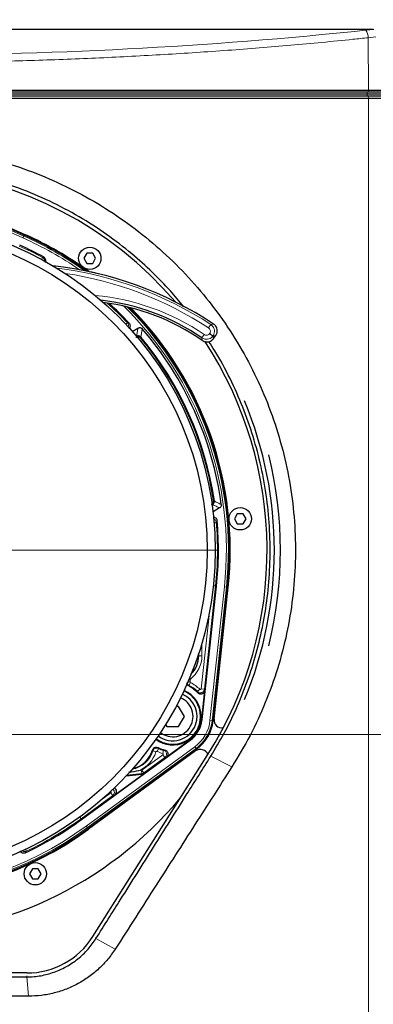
# Model space of a CAD drawing. Header units: millimetres. Extents: x 0 to 1118, y 0 to 864.
# Tile 71 of 117: x 576 to 594, y 449 to 498. Entities that reach past the tile are written whole.
import ezdxf

# ---------------------------------------------------------------- set-up
doc = ezdxf.new("R2010")
doc.units = ezdxf.units.MM
doc.styles.add('SLDTEXTSTYLE0', font='TXT', dxfattribs={"width": 0.75})
doc.dimstyles.new('SLDDIMSTYLE0', dxfattribs={"dimtxt": 3.175, "dimasz": 3.302, "dimexe": 0, "dimexo": 0.0625, "dimgap": 0.79375, "dimtad": 0, "dimtih": 1, "dimtoh": 1, "dimdec": 1, "dimlfac": 5, "dimrnd": 1e-09, "dimzin": 4, "dimdsep": 46, "dimtxsty": 'SLDTEXTSTYLE0', "dimsah": 1, "dimcen": 0.09, "dimadec": 0, "dimazin": 1, "dimtfac": 1, "dimtdec": 1, "dimtofl": 0, "dimtmove": 0, "dimatfit": 3, "dimfxl": 1, "dimfrac": 2, "dimtolj": 1, "dimtzin": 12, "dimarcsym": 0})
doc.dimstyles.new('SLDDIMSTYLE2', dxfattribs={"dimtxt": 3.175, "dimasz": 3.302, "dimexe": 0, "dimexo": 0.0625, "dimgap": 0.79375, "dimtad": 0, "dimtih": 1, "dimtoh": 1, "dimdec": 1, "dimlfac": 5, "dimrnd": 1e-09, "dimzin": 12, "dimdsep": 46, "dimtxsty": 'SLDTEXTSTYLE0', "dimsah": 1, "dimcen": 0.09, "dimadec": 0, "dimazin": 3, "dimtfac": 1, "dimtdec": 1, "dimtofl": 0, "dimtmove": 0, "dimatfit": 3, "dimfxl": 1, "dimfrac": 2, "dimtolj": 1, "dimtzin": 12, "dimarcsym": 0})
doc.dimstyles.new('SLDDIMSTYLE3', dxfattribs={"dimtxt": 0.18, "dimasz": 3.302, "dimexe": 0, "dimexo": 0.0625, "dimgap": 0, "dimtad": 0, "dimtih": 1, "dimtoh": 1, "dimdec": 0, "dimrnd": 1e-09, "dimzin": 0, "dimdsep": 46, "dimtxsty": 'Standard', "dimsah": 1, "dimcen": 0.09, "dimadec": 0, "dimazin": 0, "dimtfac": 3.302, "dimtdec": 0, "dimtofl": 0, "dimtmove": 0, "dimatfit": 3, "dimfxl": 1, "dimfrac": 2, "dimtolj": 1, "dimtzin": 0, "dimarcsym": 0})

# ---------------------------------------------------------------- blocks, each defined once
blk = doc.blocks.new('_D')
at = {"color": 7, "linetype": 'Continuous', "lineweight": 0}
for p, q in [((556.113, 499.94), (670.967, 499.94)), ((667.792, 499.94), (667.792, 469.142)), ((667.792, 468.497), (666.825, 468.497)), ((666.825, 468.497), (666.825, 463.457)), ((678.349, 468.497), (679.317, 468.497)), ((679.317, 468.497), (679.317, 463.457)), ((666.825, 463.457), (667.792, 463.457)), ((679.317, 463.457), (678.349, 463.457)), ((667.792, 420.94), (667.792, 462.812)), ((619.613, 420.94), (670.967, 420.94))]:
    blk.add_line(p, q, dxfattribs=at)
at = {"color": 7, "linetype": 'Continuous', "lineweight": 18}
for points in [[(667.792, 499.94), (667.284, 496.638), (668.3, 496.638)], [(667.792, 420.94), (668.3, 424.242), (667.284, 424.242)]]:
    blk.add_solid(points, dxfattribs=at)
at = {"color": 7, "linetype": 'Continuous', "lineweight": 18, "char_height": 3.175, "attachment_point": 1, "style": 'SLDTEXTSTYLE0'}
for s, insert in [('395.0', (655.301, 467.55)), ('15.55', (667.792, 467.55))]:
    blk.add_mtext(s, dxfattribs=dict(at, insert=insert))
blk = doc.blocks.new('_D_2')
at = {"color": 7, "linetype": 'Continuous', "lineweight": 0}
for p, q in [((559.947, 462.348), (640.967, 462.348)), ((637.792, 462.348), (637.792, 448.56)), ((638.965, 447.915), (637.998, 447.915)), ((637.998, 447.915), (637.998, 442.875)), ((647.176, 447.915), (648.144, 447.915)), ((648.144, 447.915), (648.144, 442.875)), ((637.998, 442.875), (638.965, 442.875)), ((648.144, 442.875), (647.176, 442.875)), ((637.792, 420.94), (637.792, 442.23)), ((619.613, 420.94), (640.967, 420.94))]:
    blk.add_line(p, q, dxfattribs=at)
at = {"color": 7, "linetype": 'Continuous', "lineweight": 18}
for points in [[(637.792, 462.348), (637.284, 459.046), (638.3, 459.046)], [(637.792, 420.94), (638.3, 424.242), (637.284, 424.242)]]:
    blk.add_solid(points, dxfattribs=at)
at = {"color": 7, "linetype": 'Continuous', "lineweight": 18, "char_height": 3.175, "attachment_point": 1, "style": 'SLDTEXTSTYLE0'}
for s, insert in [('207.0', (626.474, 446.967)), ('8.15', (638.965, 446.967))]:
    blk.add_mtext(s, dxfattribs=dict(at, insert=insert))
blk = doc.blocks.new('_D_3')
at = {"color": 7, "linetype": 'Continuous', "lineweight": 0}
for p, q in [((484.417, 476.175), (484.417, 524.172)), ((621.342, 495.009), (621.342, 524.172)), ((557.586, 523.517), (556.619, 523.517)), ((556.619, 523.517), (556.619, 518.476)), ((568.143, 523.517), (569.111, 523.517)), ((569.111, 523.517), (569.111, 518.476)), ((484.417, 520.997), (544.449, 520.997)), ((621.342, 520.997), (570.724, 520.997)), ((556.619, 518.476), (557.586, 518.476)), ((569.111, 518.476), (568.143, 518.476))]:
    blk.add_line(p, q, dxfattribs=at)
at = {"color": 7, "linetype": 'Continuous', "lineweight": 18}
for points in [[(484.417, 520.997), (487.719, 520.489), (487.719, 521.505)], [(621.342, 520.997), (618.04, 521.505), (618.04, 520.489)]]:
    blk.add_solid(points, dxfattribs=at)
at = {"color": 7, "linetype": 'Continuous', "lineweight": 18, "char_height": 3.175, "attachment_point": 1, "style": 'SLDTEXTSTYLE0'}
for s, insert in [('684.6', (545.095, 522.569)), ('26.95', (557.586, 522.569))]:
    blk.add_mtext(s, dxfattribs=dict(at, insert=insert))
blk = doc.blocks.new('SW_CENTERMARKSYMBOL_0')
at = {"color": 0, "linetype": 'Continuous', "lineweight": 18}
for p, q in [((0, 1.016), (0, 16.408)), ((0, 0), (0, 0.508)), ((-1.016, 0), (-16.408, 0)), ((0, 0), (-0.508, 0)), ((0, 0), (0, -0.508)), ((0, 0), (0.508, 0)), ((1.016, 0), (16.408, 0)), ((0, -1.016), (0, -16.408))]:
    blk.add_line(p, q, dxfattribs=at)

msp = doc.modelspace()

# ---------------------------------------------------------------- linework, layer by layer
at = {"color": 7, "linetype": 'Continuous', "lineweight": 25}
for p, q in [((593.9387, 497.1395), (573.0036, 497.1395)), ((545.9798, 494.1361), (593.7065, 494.1361)), ((593.6777, 494.0395), (546.0086, 494.0395)), ((596.094, 494.0395), (593.6777, 494.0395)), ((593.7065, 494.1361), (596.094, 494.1361)), ((545.9787, 493.7395), (593.7077, 493.7395)), ((593.6779, 493.8395), (546.0085, 493.8395)), ((593.6332, 493.9395), (546.0532, 493.9395)), ((593.633, 493.9395), (546.0534, 493.9395)), ((596.094, 493.9395), (593.633, 493.9395)), ((596.0938, 493.8395), (593.6779, 493.8395)), ((593.7077, 493.7395), (596.0938, 493.7395)), ((576.716, 486.9883), (570.6518, 489.6688)), ((576.7322, 487.0249), (570.7526, 489.6679)), ((579.8095, 486.0956), (579.6651, 485.8456)), ((579.6651, 485.8456), (579.8095, 485.5956)), ((580.0981, 486.0956), (579.8095, 486.0956)), ((580.2425, 485.8456), (580.0981, 486.0956)), ((580.0981, 485.5956), (580.2425, 485.8456)), ((579.8095, 485.5956), (580.0981, 485.5956)), ((582.0505, 482.241), (582.3274, 482.4008)), ((586.0631, 482.6005), (586.0629, 482.6006)), ((586.0299, 482.0114), (586.0299, 482.0114)), ((586.0561, 481.8803), (586.1664, 482.0329)), ((586.1664, 482.0329), (586.1665, 482.0331)), ((585.5036, 481.7861), (585.5038, 481.786)), ((586.056, 481.8802), (586.0561, 481.8803)), ((585.9894, 473.6735), (586.0013, 473.6803)), ((586.018, 473.6912), (586.0013, 473.6803)), ((586.099, 473.8831), (586.1009, 473.8631)), ((586.358, 473.5257), (586.0323, 473.3377)), ((587.2302, 473.2425), (587.0859, 472.9925)), ((587.5189, 473.2425), (587.2302, 473.2425)), ((587.6632, 472.9925), (587.5189, 473.2425)), ((587.0859, 472.9925), (587.2302, 472.7425)), ((587.2302, 472.7425), (587.5189, 472.7425)), ((587.5189, 472.7425), (587.6632, 472.9925)), ((585.4935, 463.0834), (586.2042, 469.6755)), ((586.0345, 463.0251), (586.7452, 469.6171)), ((586.0842, 463.1129), (586.785, 469.6129)), ((585.3233, 466.2395), (585.3233, 466.3349)), ((584.7381, 464.819), (584.8416, 464.7695)), ((585.4727, 463.0857), (585.6274, 464.521)), ((584.3347, 463.7395), (584.2098, 463.7395)), ((584.6234, 463.2395), (584.3347, 463.7395)), ((584.3347, 462.7395), (584.6234, 463.2395)), ((583.6949, 462.8476), (583.7573, 462.7395)), ((583.7573, 462.7395), (584.3347, 462.7395)), ((579.5514, 458.1524), (584.9049, 462.064)), ((583.7269, 461.2292), (584.8926, 462.0809)), ((579.8724, 457.7131), (585.2259, 461.6246)), ((585.1747, 461.5377), (579.896, 457.6808)), ((580.1019, 452.3798), (585.7815, 461.3655)), ((581.1916, 459.3768), (582.6304, 460.4281)), ((581.7532, 460.311), (582.5328, 460.3906)), ((577.1196, 455.7304), (576.9753, 455.4804)), ((577.4083, 455.7304), (577.1196, 455.7304)), ((577.5526, 455.4804), (577.4083, 455.7304)), ((576.9753, 455.4804), (577.1196, 455.2304)), ((577.1196, 455.2304), (577.4083, 455.2304)), ((577.4083, 455.2304), (577.5526, 455.4804)), ((576.8432, 450.5844), (562.8432, 450.5844)), ((576.9318, 449.4395), (562.7546, 449.4395))]:
    msp.add_line(p, q, dxfattribs=at)
at = {"color": 7, "linetype": 'Continuous', "lineweight": 18}
for p, q in [((594.067, 496.7652), (593.6931, 496.7269)), ((593.6931, 496.7269), (593.7065, 494.1361)), ((593.633, 493.9395), (593.633, 494.0395)), ((593.6777, 494.0395), (593.7065, 494.1361)), ((593.6332, 493.9395), (593.6332, 493.8395)), ((593.6779, 493.8395), (593.7077, 493.7395)), ((593.7077, 493.7395), (593.7077, 437.2014)), ((576.6544, 486.8489), (570.5901, 489.5294)), ((570.6305, 489.6208), (576.6948, 486.9403)), ((576.6544, 486.8489), (576.6948, 486.9403)), ((576.6948, 486.9403), (576.716, 486.9883)), ((577.5699, 485.7918), (577.6205, 485.8858)), ((581.7308, 482.5918), (581.8087, 482.6648)), ((585.9217, 482.5761), (585.8124, 482.4088)), ((585.5959, 482.0843), (585.4832, 481.9192)), ((586.1905, 472.8184), (586.0855, 472.8095)), ((586.1541, 469.6809), (585.6048, 464.5866)), ((585.8829, 463.0415), (586.5937, 469.6335)), ((586.693, 469.6228), (585.9823, 463.0307)), ((586.1541, 469.6809), (586.0493, 469.6922)), ((586.2042, 469.6755), (586.1541, 469.6809)), ((586.5937, 469.6335), (586.693, 469.6228)), ((586.693, 469.6228), (586.7452, 469.6171)), ((585.4458, 464.6038), (585.8523, 468.3738)), ((585.4883, 466.8655), (585.4883, 466.2395)), ((585.3284, 466.2395), (585.3284, 466.3504)), ((585.3233, 466.2395), (585.3284, 466.2395)), ((585.4883, 466.2395), (585.3284, 466.2395)), ((584.8989, 464.9498), (584.7956, 464.9497)), ((584.8988, 465.0549), (584.8407, 465.0548)), ((584.9204, 464.9144), (584.8464, 464.7727)), ((584.9147, 465.0868), (584.8759, 465.1381)), ((584.8988, 465.0549), (584.8989, 464.9498)), ((584.8464, 464.7727), (584.8416, 464.7695)), ((585.3779, 464.5797), (585.2652, 464.4663)), ((585.6048, 464.5866), (585.4458, 464.6038)), ((585.4935, 463.0834), (585.4727, 463.0857)), ((585.8829, 463.0415), (585.9823, 463.0307)), ((585.9823, 463.0307), (586.0345, 463.0251)), ((584.9049, 462.064), (584.8926, 462.0809)), ((579.7825, 457.8362), (585.136, 461.7477)), ((585.1949, 461.667), (579.8415, 457.7555)), ((583.2151, 461.4925), (583.0626, 461.5405)), ((583.2697, 461.5169), (583.3354, 461.6627)), ((583.5932, 461.5703), (583.5513, 461.416)), ((585.136, 461.7477), (585.1949, 461.667)), ((585.1949, 461.667), (585.2259, 461.6246)), ((582.5251, 460.5857), (583.5644, 461.3451)), ((583.6588, 461.216), (582.6194, 460.4566)), ((583.6588, 461.216), (583.5644, 461.3451)), ((585.9216, 461.2769), (585.8941, 461.2943)), ((585.9226, 461.2786), (586.9633, 460.7538)), ((582.3655, 460.5639), (582.5056, 460.5782)), ((582.5218, 460.4192), (582.5056, 460.5782)), ((582.6194, 460.4566), (582.5251, 460.5857)), ((582.5218, 460.4192), (581.7837, 460.3438)), ((582.5328, 460.3906), (582.5218, 460.4192)), ((582.6194, 460.4566), (582.6304, 460.4281)), ((581.0862, 459.3364), (579.5216, 458.1932)), ((580.5028, 459.1081), (580.9919, 459.4655)), ((580.9919, 459.4655), (581.0862, 459.3364)), ((581.1916, 459.3768), (581.0862, 459.3364)), ((579.4595, 458.2783), (579.5216, 458.1932)), ((579.5514, 458.1524), (579.5216, 458.1932)), ((579.8415, 457.7555), (579.7825, 457.8362)), ((579.8415, 457.7555), (579.8724, 457.7131)), ((576.8227, 456.5929), (576.7779, 456.6882)), ((580.2575, 452.2815), (580.2145, 452.3086)), ((580.2589, 452.2837), (581.2118, 451.7681)), ((576.8432, 450.3916), (576.8432, 450.4512)), ((576.8474, 450.3916), (576.9318, 449.4395))]:
    msp.add_line(p, q, dxfattribs=at)
at = {"color": 7, "linetype": 'Continuous', "lineweight": 18, "flags": 128}
for points in [[(577.6205, 485.8858), (577.6338, 485.8945), (577.6673, 485.9163)], [(581.8087, 482.6648), (581.8202, 482.6631), (581.8873, 482.6527)], [(585.9217, 482.5761), (585.9523, 482.5814), (586.0631, 482.6005)], [(582.4893, 481.9418), (582.4861, 481.9238), (582.4806, 481.892)], [(585.5038, 481.786), (585.498, 481.824), (585.4832, 481.9192)], [(586.1665, 482.0331), (586.0927, 482.0196), (586.0338, 482.0087)], [(586.0338, 482.0087), (586.0437, 481.9518), (586.056, 481.8802)], [(586.057, 473.9036), (586.0723, 473.8962), (586.099, 473.8831)], [(586.2339, 472.9027), (586.222, 472.8795), (586.1905, 472.8184)], [(576.8227, 456.5929), (576.814, 456.5793), (576.7714, 456.5131)]]:
    msp.add_lwpolyline(points, dxfattribs=at)
at = {"color": 7, "linetype": 'Continuous', "lineweight": 25}
for centre, radius in [((569.8432, 471.4395), 16.3), ((569.8432, 471.4395), 15.9), ((579.9538, 485.8456), 0.55), ((587.3745, 472.9925), 0.55), ((577.2639, 455.4804), 0.55)]:
    msp.add_circle(centre, radius, dxfattribs=at)
at = {"color": 7, "linetype": 'Continuous', "lineweight": 18}
for centre, radius, start, end in [((592.9944, 496.7078), 0.6989, 1.56335, 34.01043), ((569.8432, 471.4395), 16.8476, 55.25198, 66.15382), ((569.8432, 471.4395), 16.9475, 54.49491, 66.15382), ((569.8432, 471.4395), 16.4067, 61.70386, 66.15382), ((577.5255, 485.7096), 0.2001, 359.20794, 61.66539), ((576.1273, 467.5911), 17.902, 56.83089, 82.94056), ((576.1273, 467.5911), 17.7021, 56.83089, 81.52563), ((579.2245, 472.7543), 11.2979, 55.67095, 84.93468), ((569.8432, 471.4395), 16.4067, 43.17199, 48.03556), ((569.8432, 471.4395), 16.8476, 353.84618, 45.67113), ((569.8432, 471.4395), 16.9475, 353.84618, 45.11926), ((581.6624, 482.5282), 0.2002, 340.68403, 43.06285), ((569.8432, 471.4395), 16.4054, 353.84618, 4.82144), ((584.0432, 466.2395), 1.4451, 307.09058, 0), ((584.046, 463.2395), 1.8894, 45.17787, 62.43371), ((584.046, 463.2395), 1.8476, 306.15382, 353.84618), ((584.046, 463.2395), 1.9475, 306.15382, 353.84618), ((581.7943, 461.9395), 1.3295, 280.96037, 342.53483), ((581.7943, 461.9395), 1.4894, 292.54895, 342.53483), ((584.046, 463.2395), 1.8894, 245.73951, 254.82213), ((569.8432, 471.4395), 16.4054, 295.17856, 306.15382), ((569.8432, 471.4395), 16.9475, 233.84618, 306.15382), ((569.8432, 471.4395), 16.8476, 233.84618, 306.15382)]:
    msp.add_arc(centre, radius, start, end, dxfattribs=at)
at = {"color": 7, "linetype": 'Continuous', "lineweight": 25}
for centre, radius, start, end in [((569.8432, 471.4395), 18.8551, 40.52877, 212.29557), ((569.8432, 471.4395), 17, 54.2338, 66.15382), ((569.8432, 471.4395), 17.04, 53.80358, 66.15382), ((569.8432, 471.4395), 16.4559, 61.61056, 66.15382), ((576.1273, 467.5911), 18, 56.49721, 83.63558), ((579.2245, 472.7543), 11.098, 55.67095, 83.43881), ((579.2245, 472.7543), 11, 55.19207, 82.83867), ((569.8432, 471.4395), 16.4559, 42.95371, 47.77725), ((569.8432, 471.4395), 17, 353.84618, 44.82676), ((569.8432, 471.4395), 17.04, 353.84618, 44.6027), ((569.8432, 471.4395), 16.4, 8.6415, 39.59443), ((569.8432, 471.4395), 16.4384, 8.54892, 39.70903), ((569.8432, 471.4395), 16.7507, 7.74006, 40.70882), ((569.8432, 471.4395), 18.8551, 327.70443, 33.18589), ((569.8432, 471.4395), 19.2151, 337.44895, 22.53692), ((569.8432, 471.4395), 19.5151, 346.03632, 13.96322), ((569.8432, 471.4395), 16.4559, 353.84618, 5.10136), ((584.0432, 466.2395), 1.2852, 315.34809, 0), ((584.0432, 466.2395), 1.2801, 315.89878, 0), ((584.046, 463.2395), 1.3721, 0, 66.57432), ((584.046, 463.2395), 1.4, 0, 66.53982), ((584.046, 463.2395), 1.7, 43.29974, 66.34261), ((584.046, 463.2395), 1.7295, 45.17787, 62.43371), ((584.046, 463.2395), 1, 330, 67.48016), ((584.046, 463.2395), 1.2, 339.67232, 66.87275), ((584.046, 463.2395), 1.4, 233.46018, 0), ((584.046, 463.2395), 1.3721, 233.42568, 0), ((584.046, 463.2395), 1.4349, 306.15382, 353.84618), ((584.046, 463.2395), 1.4559, 306.15382, 353.84618), ((584.046, 463.2395), 2, 306.15382, 353.84618), ((586.4819, 463.07), 0.4, 173.84618, 277.8948), ((584.046, 463.2395), 1.2, 233.12725, 339.67232), ((584.046, 463.2395), 1, 232.51984, 330), ((581.7943, 461.9395), 1.3, 282.68392, 343.81852), ((584.046, 463.2395), 1.7, 244.72403, 256.70026), ((584.046, 463.2395), 1.7295, 245.73951, 254.82213), ((585.4107, 461.2147), 0.4, 22.1052, 126.15382), ((569.8432, 471.4395), 19.0251, 219.96075, 320.03925), ((569.8432, 471.4395), 16.4559, 294.89864, 306.15382), ((569.8432, 471.4395), 17.04, 233.84618, 306.15382), ((569.8432, 471.4395), 17, 233.84618, 306.15382), ((576.8432, 454.4395), 3.8551, 270, 327.70443)]:
    msp.add_arc(centre, radius, start, end, dxfattribs=at)
at = {"color": 7, "linetype": 'Continuous', "lineweight": 18}
for centre, major_axis, ratio, start_param, end_param in [((569.8432, 522.6565), (79.1039, 0), 0.3386895, 4.4077045, 5.0170735), ((596.094, 494.3845), (8.4011, 0), 0.3386895, 1.8266205, 1.8754808), ((582.5015, 460.6181), (-0.0143, 0.0374), 0.9993461, 2.8771028, 3.4060825), ((582.5015, 460.6181), (0.1867, 0.0716), 0.9996078, 4.4478991, 4.9768789), ((580.9681, 459.4977), (-0.0716, 0.1867), 0.9947393, 3.4084862, 5.2049303), ((580.9681, 459.4977), (-0.0377, -0.0145), 0.9912061, 1.8376898, 4.0778063)]:
    msp.add_ellipse(centre, major_axis=major_axis, ratio=ratio, start_param=start_param, end_param=end_param, dxfattribs=at)
at = {"color": 7, "linetype": 'Continuous', "lineweight": 25}
for centre, major_axis, ratio, start_param, end_param in [((582.5124, 460.5897), (-0.0717, 0.1869), 0.9993461, 2.8771028, 3.4060825), ((581.0728, 459.5379), (-0.1884, -0.0723), 0.9912061, 1.8376898, 3.8615822), ((569.8432, 451.7423), (77.6854, 0), 0.0174577, 4.6221321, 4.8026458)]:
    msp.add_ellipse(centre, major_axis=major_axis, ratio=ratio, start_param=start_param, end_param=end_param, dxfattribs=at)
at = {"color": 7, "linetype": 'Continuous', "lineweight": 18}
for points, knots in [([(593.6931, 496.7269), (593.4397, 496.7004), (592.1726, 496.5675), (589.8702, 496.3497), (586.7641, 496.0993), (583.6199, 495.8909), (580.4413, 495.7246), (577.2722, 495.603), (574.1231, 495.5249), (570.9961, 495.4888), (567.8581, 495.4943), (564.6954, 495.542), (561.5173, 495.6329), (558.3257, 495.7682), (555.1452, 495.9471), (552.0241, 496.1678), (548.9671, 496.4241), (546.9851, 496.6259), (545.9933, 496.7269)], [0, 0, 0, 0, 0.0164863, 0.0824453, 0.1484043, 0.2144808, 0.2809157, 0.3474719, 0.4117496, 0.4761377, 0.5408611, 0.6056974, 0.6718243, 0.7380712, 0.8046814, 0.8714132, 0.9356527, 1, 1, 1, 1]), ([(582.2573, 481.998), (582.2695, 482.0667), (582.2933, 482.2011), (582.3162, 482.3352), (582.3274, 482.4008)], [0, 0, 0, 0, 0.5111698, 1, 1, 1, 1]), ([(585.8678, 482.1284), (585.876, 482.1425), (585.8956, 482.1759), (585.9065, 482.2376), (585.8965, 482.3048), (585.8652, 482.3664), (585.83, 482.3947), (585.8124, 482.4088)], [0, 0, 0, 0, 0.1533949, 0.3649145, 0.576509, 0.7882579, 1, 1, 1, 1]), ([(585.9217, 482.5761), (585.9569, 482.5478), (586.0273, 482.4912), (586.0898, 482.368), (586.1099, 482.2336), (586.0878, 482.1087), (586.0474, 482.0407), (586.0299, 482.0114)], [0, 0, 0, 0, 0.2101224, 0.4203054, 0.6303528, 0.8402996, 1, 1, 1, 1]), ([(582.5408, 482.3646), (582.5298, 482.2986), (582.5075, 482.1638), (582.4843, 482.0287), (582.4724, 481.9596)], [0, 0, 0, 0, 0.4887973, 1, 1, 1, 1]), ([(586.0299, 482.0114), (586.0022, 481.9804), (585.9445, 481.9158), (585.8228, 481.8587), (585.6878, 481.8428), (585.5699, 481.8677), (585.5073, 481.9049), (585.4832, 481.9192)], [0, 0, 0, 0, 0.20260084, 0.42279867, 0.64280757, 0.86272662, 1, 1, 1, 1]), ([(585.5959, 482.0843), (585.608, 482.0771), (585.6393, 482.0585), (585.6982, 482.046), (585.7657, 482.054), (585.8259, 482.0822), (585.8544, 482.1137), (585.8678, 482.1284)], [0, 0, 0, 0, 0.1383803, 0.3600261, 0.5817342, 0.8036471, 1, 1, 1, 1]), ([(586.358, 473.5257), (586.3019, 473.5532), (586.1889, 473.6086), (586.0753, 473.6635), (586.018, 473.6912)], [0, 0, 0, 0, 0.4956102, 1, 1, 1, 1]), ([(586.1009, 473.8631), (586.1583, 473.835), (586.272, 473.7794), (586.3852, 473.7233), (586.4413, 473.6955)], [0, 0, 0, 0, 0.50441259, 1, 1, 1, 1]), ([(586.0413, 472.9924), (586.0563, 472.9884), (586.0931, 472.9785), (586.1406, 472.9389), (586.1788, 472.8832), (586.1867, 472.8397), (586.1905, 472.8184)], [0, 0, 0, 0, 0.1892356, 0.4631624, 0.7369699, 1, 1, 1, 1]), ([(584.8464, 464.7727), (584.8277, 464.7851), (584.7904, 464.81), (584.7568, 464.8577), (584.7502, 464.8905), (584.748, 464.9013)], [0, 0, 0, 0, 0.40144464, 0.80293689, 1, 1, 1, 1]), ([(584.9147, 465.0868), (584.9122, 465.0846), (584.9063, 465.0794), (584.9002, 465.0683), (584.8993, 465.0594), (584.8988, 465.0549)], [0, 0, 0, 0, 0.2704867, 0.6352448, 1, 1, 1, 1]), ([(584.8989, 464.9498), (584.8989, 464.9488), (584.8991, 464.9433), (584.9017, 464.9335), (584.909, 464.9219), (584.9166, 464.9169), (584.9204, 464.9144)], [0, 0, 0, 0, 0.0707322, 0.3804415, 0.6902227, 1, 1, 1, 1]), ([(585.6048, 464.5866), (585.6001, 464.5645), (585.5908, 464.5203), (585.55, 464.4646), (585.4946, 464.425), (585.4288, 464.406), (585.361, 464.4099), (585.3044, 464.4322), (585.2763, 464.4566), (585.2652, 464.4663)], [0, 0, 0, 0, 0.1503918, 0.3009528, 0.4512863, 0.6012757, 0.7510851, 0.900956, 1, 1, 1, 1]), ([(585.2832, 464.4054), (585.2801, 464.4163), (585.2741, 464.4369), (585.268, 464.4569), (585.2652, 464.4663)], [0, 0, 0, 0, 0.531743, 1, 1, 1, 1]), ([(585.3779, 464.5797), (585.3801, 464.5777), (585.3857, 464.5728), (585.3971, 464.5683), (585.4107, 464.5675), (585.4238, 464.5713), (585.4349, 464.5793), (585.443, 464.5904), (585.4449, 464.5993), (585.4458, 464.6038)], [0, 0, 0, 0, 0.099166, 0.2490949, 0.3988234, 0.5486639, 0.6988818, 0.849448, 1, 1, 1, 1]), ([(585.6048, 464.5866), (585.6083, 464.5765), (585.6159, 464.555), (585.6234, 464.5328), (585.6274, 464.521)], [0, 0, 0, 0, 0.4682503, 1, 1, 1, 1]), ([(583.0626, 461.5405), (583.0598, 461.5457), (583.0533, 461.5578), (583.0467, 461.5702), (583.0428, 461.5772)], [0, 0, 0, 0, 0.4266549, 1, 1, 1, 1]), ([(583.0626, 461.5405), (583.0715, 461.5612), (583.0892, 461.6028), (583.1401, 461.6495), (583.202, 461.6773), (583.2709, 461.6844), (583.3138, 461.67), (583.3354, 461.6627)], [0, 0, 0, 0, 0.199739, 0.3995596, 0.5992439, 0.7988045, 1, 1, 1, 1]), ([(583.2697, 461.5169), (583.2654, 461.5184), (583.2568, 461.5213), (583.243, 461.5199), (583.2306, 461.5143), (583.2204, 461.505), (583.2169, 461.4967), (583.2151, 461.4925)], [0, 0, 0, 0, 0.2012461, 0.4007825, 0.6004137, 0.8002105, 1, 1, 1, 1]), ([(583.3201, 461.7023), (583.3231, 461.6947), (583.3282, 461.6814), (583.3332, 461.6683), (583.3354, 461.6627)], [0, 0, 0, 0, 0.57334565, 1, 1, 1, 1]), ([(583.5932, 461.5703), (583.6027, 461.5725), (583.6231, 461.5773), (583.6439, 461.5824), (583.6549, 461.5851)], [0, 0, 0, 0, 0.468257, 1, 1, 1, 1]), ([(583.5932, 461.5703), (583.6143, 461.5623), (583.6565, 461.5461), (583.7051, 461.4971), (583.7356, 461.4361), (583.744, 461.3682), (583.7295, 461.3018), (583.6985, 461.2494), (583.6701, 461.2255), (583.6588, 461.216)], [0, 0, 0, 0, 0.1503918, 0.3009529, 0.4512863, 0.6012757, 0.7510851, 0.900956, 1, 1, 1, 1]), ([(583.5644, 461.3451), (583.5667, 461.347), (583.5724, 461.3518), (583.5787, 461.3623), (583.5816, 461.3756), (583.5799, 461.3892), (583.5738, 461.4014), (583.564, 461.4112), (583.5556, 461.4144), (583.5513, 461.416)], [0, 0, 0, 0, 0.09916596, 0.24909496, 0.39882343, 0.54866394, 0.69888174, 0.84944798, 1, 1, 1, 1]), ([(583.7269, 461.2292), (583.7147, 461.2268), (583.6917, 461.2222), (583.6693, 461.218), (583.6588, 461.216)], [0, 0, 0, 0, 0.5317497, 1, 1, 1, 1]), ([(576.8227, 456.5929), (576.8014, 456.5853), (576.7588, 456.5702), (576.6905, 456.5766), (576.6348, 456.5975), (576.6099, 456.6229), (576.6008, 456.6322)], [0, 0, 0, 0, 0.2795131, 0.5592265, 0.8386457, 1, 1, 1, 1])]:
    msp.add_open_spline(points, degree=3, knots=knots, dxfattribs=at)
at = {"color": 7, "linetype": 'Continuous', "lineweight": 25}
for points, knots in [([(552.7231, 460.7538), (552.4152, 461.263), (551.8017, 462.2774), (551.0583, 463.8967), (550.4532, 465.5717), (550.0008, 467.2973), (549.7061, 469.0597), (549.5725, 470.8414), (549.598, 472.6286), (549.7861, 474.4076), (550.135, 476.1602), (550.6376, 477.8737), (551.2925, 479.534), (552.0944, 481.1268), (553.0325, 482.6418), (554.1015, 484.0663), (555.2941, 485.3899), (556.5983, 486.6053), (558.006, 487.7009), (559.5094, 488.6704), (561.0957, 489.5081), (562.7543, 490.2033), (564.472, 490.7505), (566.2345, 491.1475), (568.0284, 491.3866), (569.8369, 491.4657), (571.6452, 491.3876), (573.4386, 491.1498), (575.2003, 490.7543), (576.9174, 490.2085), (578.5761, 489.5147), (580.1628, 488.6786), (581.6673, 487.7103), (583.0767, 486.615), (584.3828, 485.3997), (585.5771, 484.076), (586.6473, 482.6517), (587.5867, 481.1364), (588.3897, 479.5434), (589.0455, 477.8835), (589.5488, 476.1707), (589.8984, 474.4191), (590.0877, 472.6417), (590.1143, 470.8568), (589.9822, 469.0775), (589.6894, 467.3169), (589.2391, 465.5906), (588.6346, 463.9119), (587.8889, 462.2857), (587.2728, 461.266), (586.9633, 460.7538)], [0, 0, 0, 0, 0.0208556, 0.0415512, 0.0622563, 0.0830562, 0.1037372, 0.1244795, 0.1452296, 0.1659216, 0.1867373, 0.2074808, 0.2282044, 0.2490816, 0.2698686, 0.2906309, 0.3115308, 0.3323815, 0.3531809, 0.3740862, 0.3950599, 0.4159526, 0.4369243, 0.4579622, 0.478908, 0.4999257, 0.5209481, 0.5418867, 0.5629054, 0.5838651, 0.6047518, 0.6257249, 0.6466251, 0.6674377, 0.6883202, 0.7092223, 0.729992, 0.7507924, 0.7716793, 0.7924029, 0.8131365, 0.833948, 0.8546231, 0.8753431, 0.8960542, 0.9167106, 0.9374914, 0.9582443, 0.9790233, 1, 1, 1, 1]), ([(584.5927, 483.447), (584.3746, 483.712), (583.8844, 484.3077), (583.0304, 485.1805), (581.9861, 486.1235), (580.7858, 487.0461), (579.4307, 487.9185), (577.9863, 488.6824), (576.4658, 489.3248), (574.8863, 489.8352), (573.2497, 490.21), (571.5606, 490.4411), (569.8846, 490.5171), (568.2471, 490.448), (566.6813, 490.2496), (565.1512, 489.9248), (563.6646, 489.4807), (562.2085, 488.9121), (560.8048, 488.2255), (559.4647, 487.4272), (558.1984, 486.5259), (556.9991, 485.5145), (555.8802, 484.4), (554.8517, 483.1892), (553.9191, 481.8849), (553.0891, 480.4883), (552.383, 479.0277), (551.8066, 477.5219), (551.3582, 475.9748), (551.0381, 474.3728), (550.8589, 472.7641), (550.8165, 471.1747), (550.9015, 469.6131), (551.1164, 468.0493), (551.451, 466.5515), (551.8874, 465.1343), (552.4101, 463.8044), (553.0264, 462.5098), (553.5183, 461.6884), (553.7643, 461.2778)], [0, 0, 0, 0, 0.0179824, 0.0404266, 0.0639542, 0.0917054, 0.1196512, 0.1482196, 0.1770077, 0.2056879, 0.2345989, 0.2642534, 0.29417, 0.3216224, 0.3492829, 0.3760929, 0.4029033, 0.429998, 0.4575436, 0.4844405, 0.5115163, 0.5388657, 0.5665875, 0.5942275, 0.6220577, 0.6504926, 0.6791396, 0.7067242, 0.7345095, 0.7629383, 0.7915941, 0.818512, 0.84543, 0.8727417, 0.9004593, 0.9251914, 0.949924, 0.9749618, 1, 1, 1, 1]), ([(577.6673, 485.9163), (577.6861, 485.9037), (577.7235, 485.8785), (577.7598, 485.8197), (577.7754, 485.7536), (577.7696, 485.6901), (577.7521, 485.6544), (577.7445, 485.6389)], [0, 0, 0, 0, 0.2096919, 0.4193858, 0.6290452, 0.8387589, 1, 1, 1, 1]), ([(580.4464, 485.0652), (580.3612, 485.0859), (580.1816, 485.1294), (580.0193, 485.1632), (579.9341, 485.181)], [0, 0, 0, 0, 0.474586, 1, 1, 1, 1]), ([(581.8873, 482.6527), (581.901, 482.6347), (581.9284, 482.5988), (581.9442, 482.5313), (581.9373, 482.4641), (581.9155, 482.4102), (581.8908, 482.387), (581.8825, 482.3793)], [0, 0, 0, 0, 0.2221276, 0.4442649, 0.6661797, 0.8879414, 1, 1, 1, 1]), ([(582.3274, 482.4008), (582.345, 482.4091), (582.3804, 482.4258), (582.4389, 482.4268), (582.4917, 482.4084), (582.5237, 482.3837), (582.5381, 482.3675), (582.5408, 482.3646)], [0, 0, 0, 0, 0.24681305, 0.49475906, 0.72314565, 0.94912073, 1, 1, 1, 1]), ([(586.1665, 482.0331), (586.1847, 482.0629), (586.2264, 482.1311), (586.2494, 482.2568), (586.2301, 482.3913), (586.1682, 482.5149), (586.0981, 482.572), (586.0631, 482.6005)], [0, 0, 0, 0, 0.1626534, 0.3719181, 0.5812233, 0.7906135, 1, 1, 1, 1]), ([(582.4806, 481.892), (582.4646, 481.9079), (582.4325, 481.9398), (582.3678, 481.9639), (582.2999, 481.9666), (582.2525, 481.9521), (582.2298, 481.9395), (582.2267, 481.9377)], [0, 0, 0, 0, 0.2403972, 0.4807999, 0.7210852, 0.9613526, 1, 1, 1, 1]), ([(582.4724, 481.9596), (582.4553, 481.9728), (582.4211, 481.999), (582.3568, 482.0154), (582.3004, 482.0132), (582.2689, 482.0021), (582.2573, 481.998)], [0, 0, 0, 0, 0.2806407, 0.5615285, 0.8376777, 1, 1, 1, 1]), ([(582.4724, 481.9596), (582.475, 481.9571), (582.4809, 481.9515), (582.4863, 481.9453), (582.4893, 481.9418)], [0, 0, 0, 0, 0.4465317, 1, 1, 1, 1]), ([(585.8678, 482.1284), (585.8694, 482.1273), (585.8794, 482.12), (585.9075, 482.0997), (585.9505, 482.0687), (585.9929, 482.0381), (586.0225, 482.0167), (586.0274, 482.0131), (586.0299, 482.0114)], [0, 0, 0, 0, 0.0188472, 0.1216334, 0.3412392, 0.5608294, 0.7804146, 1, 1, 1, 1]), ([(586.0338, 482.0087), (586.0338, 482.0088), (586.0325, 482.0096), (586.0311, 482.0105), (586.0299, 482.0114)], [0, 0, 0, 0, 0.04927323, 1, 1, 1, 1]), ([(585.5038, 481.786), (585.5269, 481.7719), (585.5883, 481.7345), (585.705, 481.708), (585.8402, 481.7219), (585.9663, 481.7786), (586.0261, 481.8463), (586.056, 481.8802)], [0, 0, 0, 0, 0.1310259, 0.348207, 0.5654197, 0.7827116, 1, 1, 1, 1]), ([(585.9221, 461.2778), (586.1484, 461.6541), (586.6021, 462.4085), (587.2034, 463.6412), (587.738, 464.9592), (588.1852, 466.3684), (588.5237, 467.8164), (588.7526, 469.3136), (588.8629, 470.8485), (588.8475, 472.4165), (588.7015, 473.9948), (588.4263, 475.5462), (588.0281, 477.0537), (587.5181, 478.5077), (586.8826, 479.9225), (586.3108, 480.9969), (585.9272, 481.581), (585.8306, 481.7282)], [0, 0, 0, 0, 0.0612766, 0.1228498, 0.1909792, 0.2591077, 0.3281582, 0.3972077, 0.4689354, 0.5411803, 0.6142267, 0.6883676, 0.7594715, 0.8305768, 0.9024113, 0.9754019, 1, 1, 1, 1]), ([(585.9594, 473.7005), (585.9777, 473.7137), (586.0145, 473.74), (586.0488, 473.7997), (586.0615, 473.8566), (586.0582, 473.8913), (586.057, 473.9036)], [0, 0, 0, 0, 0.2814733, 0.5629509, 0.844341, 1, 1, 1, 1]), ([(586.018, 473.6912), (586.0341, 473.7055), (586.0664, 473.734), (586.0969, 473.7957), (586.0996, 473.8402), (586.1009, 473.8631)], [0, 0, 0, 0, 0.3262824, 0.6527598, 1, 1, 1, 1]), ([(586.4413, 473.6955), (586.4422, 473.6762), (586.444, 473.6375), (586.4223, 473.5837), (586.3907, 473.5468), (586.3667, 473.5314), (586.358, 473.5257)], [0, 0, 0, 0, 0.2866429, 0.5742265, 0.8447158, 1, 1, 1, 1]), ([(586.0354, 473.0821), (586.0453, 473.0827), (586.0777, 473.0847), (586.1306, 473.0641), (586.1844, 473.0233), (586.2221, 472.9668), (586.23, 472.9237), (586.2339, 472.9027)], [0, 0, 0, 0, 0.1009101, 0.3289278, 0.5566527, 0.7843779, 1, 1, 1, 1]), ([(584.8416, 464.7695), (584.8229, 464.7819), (584.7856, 464.8066), (584.7526, 464.8528), (584.746, 464.884), (584.7441, 464.8933)], [0, 0, 0, 0, 0.4131771, 0.8263592, 1, 1, 1, 1]), ([(585.6274, 464.521), (585.6228, 464.4989), (585.6136, 464.4545), (585.5728, 464.3986), (585.5174, 464.3588), (585.4516, 464.3398), (585.3837, 464.3439), (585.325, 464.3673), (585.2958, 464.3939), (585.2832, 464.4054)], [0, 0, 0, 0, 0.14843058, 0.29687612, 0.44495341, 0.59262189, 0.74015586, 0.88788687, 1, 1, 1, 1]), ([(583.0428, 461.5772), (583.0512, 461.5982), (583.068, 461.6402), (583.1178, 461.688), (583.1792, 461.7176), (583.2472, 461.7248), (583.2946, 461.7139), (583.3175, 461.7035), (583.3201, 461.7023)], [0, 0, 0, 0, 0.1951404, 0.3902884, 0.5852628, 0.7801299, 0.9750721, 1, 1, 1, 1]), ([(583.6549, 461.5851), (583.6764, 461.5778), (583.7192, 461.5631), (583.7697, 461.5157), (583.8022, 461.4558), (583.8129, 461.3881), (583.8004, 461.3213), (583.7699, 461.2659), (583.7398, 461.2402), (583.7269, 461.2292)], [0, 0, 0, 0, 0.1484307, 0.2968763, 0.4449534, 0.5926216, 0.7401556, 0.8878869, 1, 1, 1, 1]), ([(580.2589, 452.2837), (580.6626, 452.9245), (581.6109, 454.4294), (583.1014, 456.7962), (584.5854, 459.1534), (585.5248, 460.6463), (585.9221, 461.2778)], [0, 0, 0, 0, 0.213438, 0.5012354, 0.7890193, 1, 1, 1, 1]), ([(586.9633, 460.7538), (586.3559, 459.8048), (585.1105, 457.8591), (583.1932, 454.8636), (581.8825, 452.8159), (581.2118, 451.7681)], [0, 0, 0, 0, 0.31735457, 0.65068747, 1, 1, 1, 1]), ([(582.3655, 460.5639), (582.3648, 460.5638), (582.2044, 460.5232), (582.0394, 460.5048), (581.8751, 460.4864)], [0, 0, 0, 0, 0.0042481, 1, 1, 1, 1]), ([(576.7714, 456.5131), (576.75, 456.5057), (576.7074, 456.4908), (576.6382, 456.4967), (576.5768, 456.5242), (576.5348, 456.5583), (576.522, 456.5848), (576.5189, 456.5911)], [0, 0, 0, 0, 0.232131, 0.4642761, 0.6960845, 0.9275952, 1, 1, 1, 1]), ([(576.8453, 450.3916), (576.9361, 450.3937), (577.2523, 450.4011), (577.7964, 450.4883), (578.3573, 450.6755), (578.8864, 450.9364), (579.3773, 451.2674), (579.875, 451.7327), (580.1337, 452.104), (580.2589, 452.2837)], [0, 0, 0, 0, 0.06684577, 0.23295852, 0.40388681, 0.50125733, 0.6678167, 0.83921566, 1, 1, 1, 1]), ([(581.2118, 451.7681), (581.0922, 451.595), (580.8518, 451.2473), (580.4101, 450.7899), (579.9194, 450.386), (579.3809, 450.0485), (578.8041, 449.7793), (578.1963, 449.5857), (577.5689, 449.4616), (577.1437, 449.4469), (576.9318, 449.4395)], [0, 0, 0, 0, 0.12392941, 0.24899941, 0.37391881, 0.49872675, 0.62365374, 0.74915867, 0.87499726, 1, 1, 1, 1])]:
    msp.add_open_spline(points, degree=3, knots=knots, dxfattribs=at)

# ---------------------------------------------------------------- block references
at = {"color": 7, "linetype": 'Continuous', "lineweight": 0}
msp.add_blockref('SW_CENTERMARKSYMBOL_0', (569.8432, 471.4395), dxfattribs=at)

# ---------------------------------------------------------------- dimensions: what is measured, and where the dimension line sits
at = {"color": 7, "linetype": 'Continuous', "lineweight": 18}
dim = msp.add_linear_dim(base=(484.4172, 520.9967), p1=(621.3416, 493.7395), p2=(484.4172, 474.9051), dimstyle='SLDDIMSTYLE2', dxfattribs=at)
dim.commit()
dim.dimension.update_dxf_attribs({"geometry": '_D_3', "text_midpoint": (557.5863, 520.9967), "dimtype": 160})
for base, p1, picture, middle in [((667.7924, 420.9395), (554.8425, 499.9395), '_D', (667.7924, 465.9773)), ((637.7924, 420.9395), (558.6767, 462.3475), '_D_2', (637.7924, 445.3947))]:
    dim = msp.add_linear_dim(base=base, p1=p1, p2=(618.3432, 420.9395), angle=90, dimstyle='SLDDIMSTYLE0', dxfattribs=at)
    dim.commit()
    dim.dimension.update_dxf_attribs({"geometry": picture, "text_midpoint": middle, "dimtype": 160})

# ---------------------------------------------------------------- leaders
at = {"color": 7, "linetype": 'Continuous', "lineweight": 0}
msp.add_leader([(558.3804, 461.1643), (590.2182, 408.6123), (596.5682, 408.6123)], dimstyle='SLDDIMSTYLE3', dxfattribs=at)

doc.saveas('drawing.dxf')
